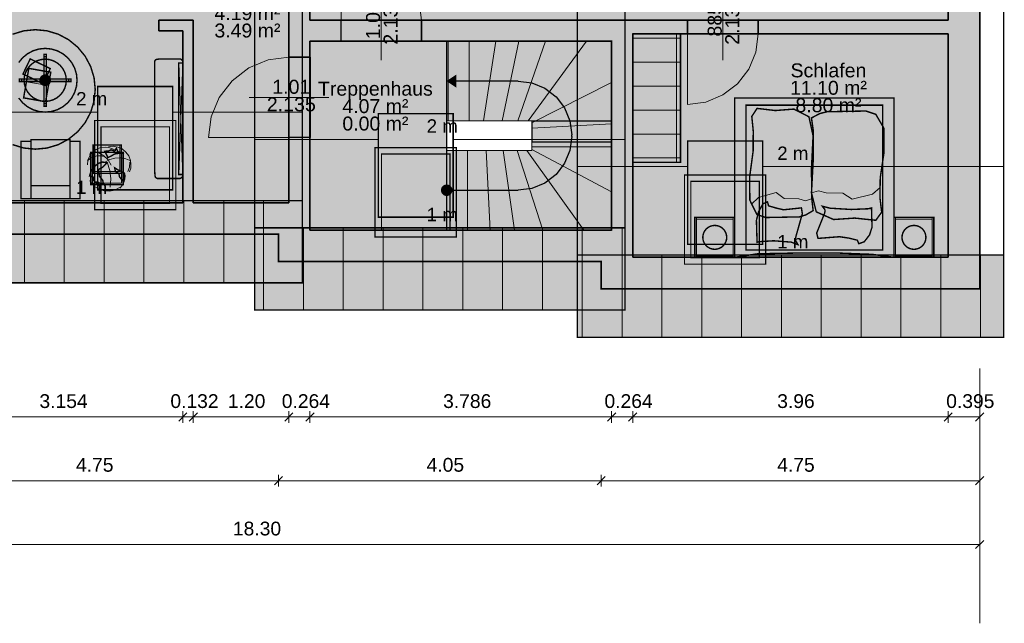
# Model space of a CAD drawing. Header units: millimetres. Extents: x 2988 to 41000, y -28700 to -5172.
# Tile 2 of 10: x 13440 to 25797, y -20212 to -12634. Entities that reach past the tile are written whole.
import ezdxf

# ---------------------------------------------------------------- set-up
doc = ezdxf.new("R2010")
doc.units = ezdxf.units.MM
doc.header["$MEASUREMENT"] = 0

msp = doc.modelspace()

# ---------------------------------------------------------------- hatches: boundary and pattern name
at = {"true_color": 0xeaeaea}
h = msp.add_hatch(color=254, dxfattribs=at)
h.paths.add_polyline_path([(7188, -8572), (25488, -8572), (25488, -16012), (20738, -16012), (20738, -15670), (16688, -15670), (16688, -15328), (11938, -15328), (11938, -14987), (7188, -14987)])
h.paths.add_polyline_path([(18799, -12905), (18799, -15275), (20869, -15275), (20869, -12905)])
at = {"true_color": 0x804000}
for points in [[(25488, -8572), (25488, -16012), (25093, -15617), (25093, -12813), (25093, -12641), (25093, -8967)], [(16819, -14933), (16819, -11441), (16819, -11269), (16819, -8967), (17083, -8967), (17083, -11269), (17083, -11441), (17083, -12641), (17083, -12905), (17083, -14933)], [(15487, -12773), (15187, -12773), (15187, -12641), (15619, -12641)], [(15487, -14933), (15487, -12773), (15619, -12641), (15619, -14933)], [(17083, -12641), (21133, -12641), (20869, -12905), (17083, -12905)], [(20869, -12905), (21133, -12641), (21133, -12813), (21133, -15275), (20869, -15275)], [(21133, -12641), (25093, -12641), (25093, -12813), (21133, -12813)], [(16688, -15328), (11938, -15328), (12333, -14933), (15487, -14933), (15619, -14933), (16819, -14933), (17083, -14933)], [(16688, -15670), (16688, -15328), (17083, -14933), (17083, -15275)], [(20738, -15670), (16688, -15670), (17083, -15275), (20869, -15275), (21133, -15275)], [(20738, -16012), (20738, -15670), (21133, -15275), (21133, -15617)], [(25488, -16012), (20738, -16012), (21133, -15617), (25093, -15617)]]:
    msp.add_hatch(color=36, dxfattribs=at).paths.add_polyline_path(points)
at = {"true_color": 0xffffd2}
for points in [[(15619, -11441), (15619, -12641), (15187, -12641), (15187, -12773), (15487, -12773), (15487, -14933), (12333, -14933), (12333, -14592), (12333, -11860), (10885, -11860), (10885, -8967), (14541, -8967), (14541, -11269), (13891, -11269), (13891, -11441)], [(20011, -12641), (20011, -11441), (20011, -11269), (19361, -11269), (19361, -8967), (25093, -8967), (25093, -12641), (21133, -12641)], [(15619, -11441), (16819, -11441), (16819, -14933), (15619, -14933)], [(20011, -12641), (17083, -12641), (17083, -11441), (20011, -11441)], [(16706, -11896), (16706, -12771), (15831, -12771), (15831, -11896)], [(21133, -12813), (25093, -12813), (25093, -15617), (21133, -15617), (21133, -15275)], [(24050, -12834), (24050, -13709), (23070, -13709), (23070, -12834)]]:
    msp.add_hatch(color=7, dxfattribs=at).paths.add_polyline_path(points)
at = {"true_color": 0xeaeaea}
for points in [[(17473.5, -12640), (18482.5, -12640), (18482.5, -12906), (17473.5, -12906)], [(21823.5, -12640), (22707.5, -12640), (22707.5, -12814), (21823.5, -12814)], [(18799, -14275), (19869, -14275), (19869, -13905), (18799, -13905), (18799, -12905), (20869, -12905), (20869, -15275), (18799, -15275)], [(16818, -14114.5), (16818, -13105.5), (17084, -13105.5), (17084, -14114.5)], [(18909, -13345), (18909, -13465), (18819, -13405)], [(18857.85, -14786.71), (18854.43, -14797.96), (18848.89, -14808.33), (18841.43, -14817.43), (18832.33, -14824.89), (18821.96, -14830.43), (18810.71, -14833.85), (18799, -14835), (18787.29, -14833.85), (18776.04, -14830.43), (18765.67, -14824.89), (18756.57, -14817.43), (18749.11, -14808.33), (18743.57, -14797.96), (18740.15, -14786.71), (18739, -14775), (18740.15, -14763.29), (18743.57, -14752.04), (18749.11, -14741.67), (18756.57, -14732.57), (18765.67, -14725.11), (18776.04, -14719.57), (18787.29, -14716.15), (18799, -14715), (18810.71, -14716.15), (18821.96, -14719.57), (18832.33, -14725.11), (18841.43, -14732.57), (18848.89, -14741.67), (18854.43, -14752.04), (18857.85, -14763.29), (18859, -14775)], [(16988, -15938.02), (11638, -15938.02), (11638, -14905.7), (16988, -14905.7)], [(21038, -16280.02), (16388, -16280.02), (16388, -15247.7), (21038, -15247.7)], [(25788, -16622.02), (20438, -16622.02), (20438, -15589.7), (25788, -15589.7)]]:
    msp.add_hatch(color=254, dxfattribs=at).paths.add_polyline_path(points)
at = {"true_color": 0xdccdb9}
for points in [[(14373.59, -13656.32), (14330.91, -13797.01), (14261.6, -13926.68), (14168.33, -14040.33), (14054.68, -14133.6), (13925.01, -14202.91), (13784.32, -14245.59), (13638, -14260), (13491.68, -14245.59), (13350.99, -14202.91), (13221.32, -14133.6), (13107.67, -14040.33), (13014.4, -13926.68), (12945.09, -13797.01), (12902.41, -13656.32), (12888, -13510), (12902.41, -13363.68), (12945.09, -13222.99), (13014.4, -13093.32), (13107.67, -12979.67), (13221.32, -12886.4), (13350.99, -12817.09), (13491.68, -12774.41), (13638, -12760), (13784.32, -12774.41), (13925.01, -12817.09), (14054.68, -12886.4), (14168.33, -12979.67), (14261.6, -13093.32), (14330.91, -13222.99), (14373.59, -13363.68), (14388, -13510)], [(21133, -12813), (21733, -12813), (21733, -14424), (21133, -14424)], [(14152.31, -13473.04), (14129.55, -13548.07), (14092.59, -13617.23), (14042.84, -13677.84), (13982.23, -13727.59), (13913.07, -13764.55), (13838.04, -13787.31), (13760, -13795), (13681.96, -13787.31), (13606.93, -13764.55), (13537.77, -13727.59), (13477.16, -13677.84), (13427.41, -13617.23), (13390.45, -13548.07), (13367.69, -13473.04), (13360, -13395), (13367.69, -13316.96), (13390.45, -13241.93), (13427.41, -13172.77), (13477.16, -13112.16), (13537.77, -13062.41), (13606.93, -13025.45), (13681.96, -13002.69), (13760, -12995), (13838.04, -13002.69), (13913.07, -13025.45), (13982.23, -13062.41), (14042.84, -13112.16), (14092.59, -13172.77), (14129.55, -13241.93), (14152.31, -13316.96), (14160, -13395)], [(13823.75, -13407.68), (13820.05, -13419.87), (13814.05, -13431.11), (13805.96, -13440.96), (13796.11, -13449.05), (13784.87, -13455.05), (13772.68, -13458.75), (13760, -13460), (13747.32, -13458.75), (13735.13, -13455.05), (13723.89, -13449.05), (13714.04, -13440.96), (13705.95, -13431.11), (13699.95, -13419.87), (13696.25, -13407.68), (13695, -13395), (13696.25, -13382.32), (13699.95, -13370.13), (13705.95, -13358.89), (13714.04, -13349.04), (13723.89, -13340.95), (13735.13, -13334.95), (13747.32, -13331.25), (13760, -13330), (13772.68, -13331.25), (13784.87, -13334.95), (13796.11, -13340.95), (13805.96, -13349.04), (13814.05, -13358.89), (13820.05, -13370.13), (13823.75, -13382.32), (13825, -13395)], [(22413, -15617), (22413, -13617), (24413, -13617), (24413, -15617)], [(22692, -15080), (22603, -14900), (22602, -14603), (22645, -14282), (22646, -14032), (22628, -13849), (22694, -13748), (22923, -13775), (23155, -13757), (23345, -13853), (23397, -14091), (23377, -14502), (23380, -14876), (23398, -15031), (23306, -15085), (23226, -15110), (22803, -15118)], [(24184, -13822), (24288, -14001), (24288, -14296), (24240, -14618), (24236, -14867), (24258, -15051), (24184, -15153), (23920, -15125), (23655, -15143), (23437, -15047), (23377, -14808), (23399, -14397), (23399, -14024), (23377, -13868), (23481, -13813), (23572, -13790), (24059, -13781)], [(13582, -14162), (13582, -14882), (13457, -14882), (13457, -14162)], [(14197, -14882), (14072, -14882), (14072, -14162), (14197, -14162)], [(14362, -14562), (14362, -14207), (14717, -14207), (14717, -14562)], [(14333, -14705), (14333, -14300), (14738, -14300), (14738, -14705)], [(13582, -14882), (13582, -14717), (14072, -14717), (14072, -14882)], [(22686, -15155), (22713, -15045), (22768, -14946), (22825, -14921), (22838, -14971), (22930, -14998), (23026, -15021), (23251, -14997), (23262, -15071), (23182, -15354), (23175, -15391), (23181, -15412), (23207, -15458), (23123, -15427), (22903, -15410), (22723, -15421), (22694, -15429)], [(24137, -15240), (24105, -15337), (24039, -15423), (23971, -15446), (23953, -15403), (23845, -15376), (23728, -15359), (23459, -15380), (23442, -15313), (23541, -15066), (23548, -15032), (23543, -15016), (23513, -14976), (23612, -15001), (23875, -15017), (24091, -15008), (24130, -14998)], [(21913, -15617), (21913, -15117), (22413, -15117), (22413, -15617)], [(24413, -15617), (24413, -15117), (24913, -15117), (24913, -15617)], [(22310.12, -15396.26), (22301.58, -15424.4), (22287.72, -15450.34), (22269.07, -15473.07), (22246.34, -15491.72), (22220.4, -15505.58), (22192.26, -15514.12), (22163, -15517), (22133.74, -15514.12), (22105.6, -15505.58), (22079.66, -15491.72), (22056.93, -15473.07), (22038.28, -15450.34), (22024.42, -15424.4), (22015.88, -15396.26), (22013, -15367), (22015.88, -15337.74), (22024.42, -15309.6), (22038.28, -15283.66), (22056.93, -15260.93), (22079.66, -15242.28), (22105.6, -15228.42), (22133.74, -15219.88), (22163, -15217), (22192.26, -15219.88), (22220.4, -15228.42), (22246.34, -15242.28), (22269.07, -15260.93), (22287.72, -15283.67), (22301.58, -15309.6), (22310.12, -15337.74), (22313, -15367)], [(24810.12, -15396.26), (24801.58, -15424.4), (24787.72, -15450.34), (24769.07, -15473.07), (24746.34, -15491.72), (24720.4, -15505.58), (24692.26, -15514.12), (24663, -15517), (24633.74, -15514.12), (24605.6, -15505.58), (24579.66, -15491.72), (24556.93, -15473.07), (24538.28, -15450.34), (24524.42, -15424.4), (24515.88, -15396.26), (24513, -15367), (24515.88, -15337.74), (24524.42, -15309.6), (24538.28, -15283.66), (24556.93, -15260.93), (24579.66, -15242.28), (24605.6, -15228.42), (24633.74, -15219.88), (24663, -15217), (24692.26, -15219.88), (24720.4, -15228.42), (24746.34, -15242.28), (24769.07, -15260.93), (24787.72, -15283.67), (24801.58, -15309.6), (24810.12, -15337.74), (24813, -15367)], [(22413, -15617), (22702, -15573), (23294, -15562), (23660, -15562), (24134, -15580), (24413, -15617)]]:
    msp.add_hatch(color=254, dxfattribs=at).paths.add_polyline_path(points)
at = {"true_color": 0xdbdbdb}
for points in [[(18799, -12905), (18799, -15275), (17083, -15275), (17083, -14933), (17083, -12905)], [(18609, -13064), (18609, -13939), (17139, -13939), (17139, -13064)]]:
    msp.add_hatch(color=254, dxfattribs=at).paths.add_polyline_path(points)
at = {"true_color": 0xf0ebe6}
for points in [[(13824.02, -13248.41), (13732.8, -13437.45), (13481.09, -13315.89), (13572.3, -13126.86)], [(15458, -13127), (15474, -13137), (15487, -13156), (15487, -13374), (15486, -14601), (15473, -14618), (15452, -14628), (15373, -14628), (15165, -14628), (15143, -14613), (15138, -14592), (15133, -14514), (15133, -13158), (15143, -13141), (15160, -13132), (15208, -13127), (15310, -13128)], [(15486, -14578), (15436, -14578), (15436, -13178), (15486, -13178)], [(13764.87, -13664.46), (13489.12, -13615.84), (13554.42, -13245.56), (13830.16, -13294.18)], [(22556, -15526), (22556, -13708), (24270, -13708), (24270, -15526)], [(13582, -14717), (13582, -14142), (14072, -14142), (14072, -14717)]]:
    msp.add_hatch(color=7, dxfattribs=at).paths.add_polyline_path(points)
at = {"true_color": 0xd0e3be}
msp.add_hatch(color=254, dxfattribs=at).paths.add_polyline_path([(14796.95, -14555.31), (14781.98, -14604.65), (14757.68, -14650.12), (14724.97, -14689.97), (14685.12, -14722.68), (14639.65, -14746.98), (14590.31, -14761.95), (14539, -14767), (14487.69, -14761.95), (14438.35, -14746.98), (14392.88, -14722.68), (14353.03, -14689.97), (14320.32, -14650.12), (14296.02, -14604.65), (14281.05, -14555.31), (14276, -14504), (14281.05, -14452.69), (14296.02, -14403.35), (14320.32, -14357.88), (14353.03, -14318.03), (14392.88, -14285.32), (14438.35, -14261.02), (14487.69, -14246.05), (14539, -14241), (14590.31, -14246.05), (14639.65, -14261.02), (14685.12, -14285.32), (14724.97, -14318.03), (14757.68, -14357.89), (14781.98, -14403.35), (14796.95, -14452.69), (14802, -14504)])
at = {"true_color": 0xb1d092}
for points in [[(14508.34, -14286.39), (14555.21, -14282.33), (14586.45, -14267.7), (14630.02, -14284.76), (14653.04, -14249.01), (14670.31, -14288.83), (14676.88, -14293.7), (14717.99, -14301.02), (14733.61, -14313.21), (14714.7, -14313.21), (14677.71, -14313.21), (14632.49, -14319.71), (14583.98, -14348.15), (14547.81, -14365.22)], [(14537.12, -14431.05), (14476.28, -14489.56), (14428.59, -14515.56), (14441.75, -14602.52), (14482.03, -14649.66), (14489.43, -14690.29), (14464.77, -14700.04), (14440.92, -14685.42), (14428.59, -14675.66), (14399.82, -14674.04), (14404.75, -14689.48), (14362.82, -14647.22), (14366.93, -14621.21), (14357.06, -14604.96), (14316.78, -14596.02), (14331.58, -14546.45), (14359.53, -14500.94), (14397.35, -14461.93), (14433.53, -14435.92), (14477.1, -14421.29)], [(14667.84, -14517.19), (14705.66, -14535.07), (14743.48, -14565.14), (14753.34, -14598.46), (14739.37, -14650.47), (14739.37, -14668.35), (14693.33, -14607.4), (14684.28, -14564.33), (14640.71, -14539.13), (14631.67, -14493.62)]]:
    msp.add_hatch(color=63, dxfattribs=at).paths.add_polyline_path(points)

# ---------------------------------------------------------------- linework, layer by layer
at = {"color": 18, "lineweight": 20, "true_color": 0x070707, "const_width": 20}
for points in [[(7188, -8572), (25488, -8572), (25488, -16012), (20738, -16012), (20738, -15670), (16688, -15670), (16688, -15328), (11938, -15328), (11938, -14987), (7188, -14987), (7188, -8572)], [(18799, -12905), (18799, -15275), (20869, -15275), (20869, -12905), (18799, -12905)]]:
    msp.add_lwpolyline(points, dxfattribs=at)
at = {"color": 18, "lineweight": 35, "true_color": 0x070707}
for points in [[(25488, -8572), (25488, -16012)], [(25093, -12641), (25093, -8967)], [(16819, -14933), (16819, -11441)], [(17083, -11441), (17083, -12641)], [(15187, -12773), (15187, -12641)], [(15187, -12641), (15619, -12641)], [(15619, -12641), (15619, -14933)], [(17083, -12641), (21133, -12641)], [(21133, -12641), (25093, -12641)], [(15487, -12773), (15187, -12773)], [(15487, -14933), (15487, -12773)], [(21133, -12813), (21133, -15275)], [(25093, -12813), (21133, -12813)], [(25093, -15617), (25093, -12813)], [(17083, -12905), (17083, -14933)], [(20869, -12905), (17083, -12905)], [(20869, -15275), (20869, -12905)], [(12333, -14933), (15487, -14933)], [(15619, -14933), (16819, -14933)], [(17083, -14933), (17083, -15275)], [(17083, -15275), (20869, -15275)], [(21133, -15275), (21133, -15617)], [(16688, -15328), (11938, -15328)], [(16688, -15670), (16688, -15328)], [(20738, -15670), (16688, -15670)], [(20738, -16012), (20738, -15670)], [(21133, -15617), (25093, -15617)], [(25488, -16012), (20738, -16012)]]:
    msp.add_lwpolyline(points, dxfattribs=at)
at = {"color": 18, "lineweight": 0, "true_color": 0x070707, "const_width": 1}
for points in [[(15619, -11441), (15619, -12641), (15187, -12641), (15187, -12773), (15487, -12773), (15487, -14933), (12333, -14933), (12333, -14592), (12333, -11860), (10885, -11860), (10885, -8967), (14541, -8967), (14541, -11269), (13891, -11269), (13891, -11441), (15619, -11441)], [(20011, -12641), (20011, -11441), (20011, -11269), (19361, -11269), (19361, -8967), (25093, -8967), (25093, -12641), (21133, -12641), (20011, -12641)], [(15619, -11441), (16819, -11441), (16819, -14933), (15619, -14933), (15619, -11441)], [(20011, -12641), (17083, -12641), (17083, -11441), (20011, -11441), (20011, -12641)], [(21133, -12813), (25093, -12813), (25093, -15617), (21133, -15617), (21133, -15275), (21133, -12813)], [(18799, -12905), (18799, -15275), (17083, -15275), (17083, -14933), (17083, -12905), (18799, -12905)], [(18799, -14275), (19869, -14275), (19869, -13905), (18799, -13905), (18799, -12905), (20869, -12905), (20869, -15275), (18799, -15275), (18799, -14275)]]:
    msp.add_lwpolyline(points, dxfattribs=at)
at = {"color": 18, "lineweight": 15, "true_color": 0x070707}
for points in [[(17473, -12641), (17473, -11631)], [(17473, -11631), (17734, -11665), (17978, -11766), (18187, -11927), (18348, -12136), (18449, -12380), (18483, -12641)], [(21823, -12813), (21823, -13698)], [(22708, -12813), (22678, -13042), (22589, -13255), (22449, -13439), (22265, -13579), (22052, -13668), (21823, -13698)], [(15809, -14115), (15843, -13854), (15944, -13610), (16105, -13401), (16314, -13240), (16558, -13139), (16819, -13105)], [(16819, -14115), (15809, -14115)]]:
    msp.add_lwpolyline(points, dxfattribs=at)
at = {"color": 18, "lineweight": 18, "true_color": 0x070707, "const_width": 18}
for points in [[(16988, -15938.02), (11638, -15938.02), (11638, -11950), (16988, -11950), (16988, -15938.02)], [(21038, -16280.02), (16388, -16280.02), (16388, -12121), (21038, -12121), (21038, -16280.02)], [(25788, -16622.02), (20438, -16622.02), (20438, -12292), (25788, -12292), (25788, -16622.02)], [(14420, -13473.01), (14420, -14770.92), (15360, -14770.92), (15360, -13473.01), (14420, -13473.01)], [(17940, -13815.01), (17940, -15112.92), (18880, -15112.92), (18880, -13815.01), (17940, -13815.01)], [(20869, -13905), (20869, -14169), (19869, -14169), (19869, -13905), (20869, -13905)], [(21823, -14157.01), (21823, -15454.92), (22763, -15454.92), (22763, -14157.01), (21823, -14157.01)], [(16988, -15938.02), (11638, -15938.02), (11638, -14905.7), (16988, -14905.7), (16988, -15938.02)], [(21038, -16280.02), (16388, -16280.02), (16388, -15247.7), (21038, -15247.7), (21038, -16280.02)], [(25788, -16622.02), (20438, -16622.02), (20438, -15589.7), (25788, -15589.7), (25788, -16622.02)]]:
    msp.add_lwpolyline(points, dxfattribs=at)
at = {"color": 18, "lineweight": 0, "true_color": 0x070707}
for points in [[(17978, -12141), (17978, -13141)], [(22265, -12141), (22265, -13141)], [(18819, -13905), (18799, -13905), (18799, -12905), (18819, -12905), (18819, -13905)], [(20869, -15275), (18799, -15275), (18799, -12905), (20869, -12905), (20869, -15275)], [(19079, -13905), (18819, -13905), (18819, -12905), (19079, -12905), (19079, -13905)], [(19261, -13905), (19079, -13905), (19079, -12905), (19417, -12905), (19261, -13905)], [(19494, -13905), (19261, -13905), (19417, -12905), (19705, -12905), (19494, -13905)], [(19691, -13905), (19494, -13905), (19705, -12905), (20039, -12905), (19691, -13905)], [(19823, -13905), (19691, -13905), (20039, -12905), (20554, -12905), (19823, -13905)], [(19869, -13930), (19869, -13905), (19823, -13905), (20554, -12905), (20869, -12905), (20869, -13423), (19869, -13930)], [(19869, -13998), (19869, -13930), (20869, -13423), (20869, -13943), (19869, -13998)], [(17319, -13610), (16319, -13610)], [(19869, -14230), (19869, -13998), (20869, -13943), (20869, -14230), (19869, -14230)], [(18799, -14275), (19059, -14275), (19059, -15275), (18799, -15275), (18799, -14275)], [(19059, -14275), (19293, -14275), (19345, -15275), (19059, -15275), (19059, -14275)], [(19293, -14275), (19507, -14275), (19651, -15275), (19345, -15275), (19293, -14275)], [(19507, -14275), (19683, -14275), (20004, -15275), (19651, -15275), (19507, -14275)], [(19683, -14275), (19806, -14275), (20518, -15275), (20004, -15275), (19683, -14275)], [(19806, -14275), (19869, -14275), (19869, -14262), (20869, -14797), (20869, -15275), (20518, -15275), (19806, -14275)], [(19869, -14262), (19869, -14230), (20869, -14230), (20869, -14797), (19869, -14262)], [(12333, -14933), (15487, -14933)], [(15487, -14933), (15487, -14906)], [(15619, -14906), (15619, -14933)], [(15619, -14933), (16819, -14933)], [(16819, -14933), (16819, -14906)], [(17083, -15248), (17083, -15275)], [(17083, -15275), (20869, -15275)], [(20869, -15275), (20869, -15248)], [(16688, -15328), (11938, -15328)], [(16688, -15328), (16388, -15328)], [(16688, -15670), (16688, -15328)], [(16688, -15670), (16688, -15328)], [(20738, -15670), (16688, -15670)], [(16988, -15670), (16688, -15670)], [(20738, -15670), (20438, -15670)], [(20738, -16012), (20738, -15670)], [(20738, -16012), (20738, -15670)], [(21133, -15590), (21133, -15617)], [(21133, -15617), (25093, -15617)], [(25093, -15617), (25093, -15590)], [(25488, -15590), (25488, -16012)], [(25488, -16012), (20738, -16012)], [(21038, -16012), (20738, -16012)]]:
    msp.add_lwpolyline(points, dxfattribs=at)
at = {"color": 18, "lineweight": 30, "true_color": 0x070707}
for points in [[(17473, -12905), (17473, -12641)], [(18483, -12905), (18483, -12641)], [(21823, -12813), (21823, -12641)], [(22708, -12813), (22708, -12641)], [(17083, -13105), (16819, -13105)], [(17083, -14115), (16819, -14115)]]:
    msp.add_lwpolyline(points, dxfattribs=at)
at = {"color": 254, "lineweight": 30, "true_color": 0xeaeaea}
for points in [[(17473.5, -12640), (18482.5, -12640)], [(17473.5, -12906), (17473.5, -12640)], [(18482.5, -12640), (18482.5, -12906)], [(21823.5, -12640), (22707.5, -12640)], [(21823.5, -12814), (21823.5, -12640)], [(22707.5, -12640), (22707.5, -12814)], [(22707.5, -12814), (21823.5, -12814)], [(18482.5, -12906), (17473.5, -12906)], [(16818, -14114.5), (16818, -13105.5)], [(16818, -13105.5), (17084, -13105.5)], [(17084, -13105.5), (17084, -14114.5)], [(17084, -14114.5), (16818, -14114.5)]]:
    msp.add_lwpolyline(points, dxfattribs=at)
at = {"color": 254, "lineweight": 20, "true_color": 0xeaeaea}
for points in [[(17473.5, -12640), (18482.5, -12640)], [(21823.5, -12640), (22707.5, -12640)], [(22707.5, -12814), (21823.5, -12814)], [(18482.5, -12906), (17473.5, -12906)], [(16818, -14114.5), (16818, -13105.5)], [(17084, -13105.5), (17084, -14114.5)]]:
    msp.add_lwpolyline(points, dxfattribs=at)
at = {"color": 251, "lineweight": 18, "true_color": 0x595959, "const_width": 18}
for points in [[(13350.99, -12817.09), (13491.68, -12774.41), (13638, -12760), (13784.32, -12774.41), (13925.01, -12817.09), (14054.68, -12886.4), (14168.33, -12979.67), (14261.6, -13093.32), (14330.91, -13222.99), (14373.59, -13363.68), (14388, -13510), (14373.59, -13656.32)], [(21133, -12813), (21733, -12813), (21733, -14424), (21133, -14424), (21133, -12813)], [(13427.41, -13172.77), (13477.16, -13112.16), (13537.77, -13062.41), (13606.93, -13025.45), (13681.96, -13002.69), (13760, -12995), (13838.04, -13002.69), (13913.07, -13025.45), (13982.23, -13062.41), (14042.84, -13112.16), (14092.59, -13172.77), (14129.55, -13241.93), (14152.31, -13316.96), (14160, -13395), (14152.31, -13473.04)], [(13824.02, -13248.41), (13732.8, -13437.45), (13481.09, -13315.89), (13572.3, -13126.86), (13824.02, -13248.41)], [(15458, -13127), (15474, -13137), (15487, -13156), (15487, -13374), (15486, -14601), (15473, -14618), (15452, -14628), (15373, -14628), (15165, -14628), (15143, -14613), (15138, -14592), (15133, -14514), (15133, -13158), (15143, -13141), (15160, -13132), (15208, -13127), (15310, -13128), (15458, -13127)], [(15486, -14578), (15436, -14578), (15436, -13178), (15486, -13178), (15486, -14578)], [(13764.87, -13664.46), (13489.12, -13615.84), (13554.42, -13245.56), (13830.16, -13294.18), (13764.87, -13664.46)], [(14152.31, -13473.04), (14129.55, -13548.07), (14092.59, -13617.23), (14042.84, -13677.84), (13982.23, -13727.59), (13913.07, -13764.55), (13838.04, -13787.31), (13760, -13795), (13681.96, -13787.31), (13606.93, -13764.55), (13537.77, -13727.59), (13477.16, -13677.84), (13427.41, -13617.23)], [(14373.59, -13656.32), (14330.91, -13797.01), (14261.6, -13926.68), (14168.33, -14040.33), (14054.68, -14133.6), (13925.01, -14202.91), (13784.32, -14245.59), (13638, -14260), (13491.68, -14245.59), (13350.99, -14202.91)], [(22413, -15617), (22413, -13617), (24413, -13617), (24413, -15617), (22413, -15617)], [(22556, -15526), (22556, -13708), (24270, -13708), (24270, -15526), (22556, -15526)], [(22692, -15080), (22603, -14900), (22602, -14603), (22645, -14282), (22646, -14032), (22628, -13849), (22694, -13748), (22923, -13775), (23155, -13757), (23345, -13853), (23397, -14091), (23377, -14502), (23380, -14876), (23398, -15031), (23306, -15085), (23226, -15110), (22803, -15118), (22692, -15080)], [(24184, -13822), (24288, -14001), (24288, -14296), (24240, -14618), (24236, -14867), (24258, -15051), (24184, -15153), (23920, -15125), (23655, -15143), (23437, -15047), (23377, -14808), (23399, -14397), (23399, -14024), (23377, -13868), (23481, -13813), (23572, -13790), (24059, -13781), (24184, -13822)], [(13582, -14162), (13582, -14882), (13457, -14882), (13457, -14162), (13582, -14162)], [(13582, -14717), (13582, -14142), (14072, -14142), (14072, -14717), (13582, -14717)], [(14197, -14882), (14072, -14882), (14072, -14162), (14197, -14162), (14197, -14882)], [(14362, -14562), (14362, -14207), (14717, -14207), (14717, -14562), (14362, -14562)], [(14333, -14705), (14333, -14300), (14738, -14300), (14738, -14705), (14333, -14705)], [(13582, -14882), (13582, -14717), (14072, -14717), (14072, -14882), (13582, -14882)], [(22686, -15155), (22713, -15045), (22768, -14946), (22825, -14921), (22838, -14971), (22930, -14998), (23026, -15021), (23251, -14997), (23262, -15071), (23182, -15354), (23175, -15391), (23181, -15412), (23207, -15458), (23123, -15427), (22903, -15410), (22723, -15421), (22694, -15429), (22686, -15155)], [(24137, -15240), (24105, -15337), (24039, -15423), (23971, -15446), (23953, -15403), (23845, -15376), (23728, -15359), (23459, -15380), (23442, -15313), (23541, -15066), (23548, -15032), (23543, -15016), (23513, -14976), (23612, -15001), (23875, -15017), (24091, -15008), (24130, -14998), (24137, -15240)], [(21913, -15617), (21913, -15117), (22413, -15117), (22413, -15617), (21913, -15617)], [(24413, -15617), (24413, -15117), (24913, -15117), (24913, -15617), (24413, -15617)], [(22310.12, -15396.26), (22301.58, -15424.4), (22287.72, -15450.34), (22269.07, -15473.07), (22246.34, -15491.72), (22220.4, -15505.58), (22192.26, -15514.12), (22163, -15517), (22133.74, -15514.12), (22105.6, -15505.58), (22079.66, -15491.72), (22056.93, -15473.07), (22038.28, -15450.34), (22024.42, -15424.4), (22015.88, -15396.26), (22013, -15367), (22015.88, -15337.74), (22024.42, -15309.6), (22038.28, -15283.66), (22056.93, -15260.93), (22079.66, -15242.28), (22105.6, -15228.42), (22133.74, -15219.88), (22163, -15217), (22192.26, -15219.88), (22220.4, -15228.42), (22246.34, -15242.28), (22269.07, -15260.93), (22287.72, -15283.67), (22301.58, -15309.6), (22310.12, -15337.74), (22313, -15367), (22310.12, -15396.26)], [(24810.12, -15396.26), (24801.58, -15424.4), (24787.72, -15450.34), (24769.07, -15473.07), (24746.34, -15491.72), (24720.4, -15505.58), (24692.26, -15514.12), (24663, -15517), (24633.74, -15514.12), (24605.6, -15505.58), (24579.66, -15491.72), (24556.93, -15473.07), (24538.28, -15450.34), (24524.42, -15424.4), (24515.88, -15396.26), (24513, -15367), (24515.88, -15337.74), (24524.42, -15309.6), (24538.28, -15283.66), (24556.93, -15260.93), (24579.66, -15242.28), (24605.6, -15228.42), (24633.74, -15219.88), (24663, -15217), (24692.26, -15219.88), (24720.4, -15228.42), (24746.34, -15242.28), (24769.07, -15260.93), (24787.72, -15283.67), (24801.58, -15309.6), (24810.12, -15337.74), (24813, -15367), (24810.12, -15396.26)], [(22413, -15617), (22702, -15573), (23294, -15562), (23660, -15562), (24134, -15580), (24413, -15617), (22413, -15617)]]:
    msp.add_lwpolyline(points, dxfattribs=at)
at = {"color": 251, "lineweight": 18, "true_color": 0x595959}
for points in [[(21683, -14424), (21683, -12813)], [(21133, -12866.7), (21733, -12866.7)], [(15436, -13178), (15486, -14601)], [(15436, -14578), (15486, -13178)], [(21733, -13167.42), (21683, -13167.42)], [(13800.47, -13462.58), (13524.72, -13413.96)], [(21733, -13468.14), (21683, -13468.14)], [(21733, -13768.86), (21683, -13768.86)], [(21733, -14069.58), (21683, -14069.58)], [(14289, -14456), (14297, -14398), (14319, -14344), (14355, -14298), (14401, -14263), (14455, -14241), (14513, -14233), (14560, -14239), (14605, -14254), (14646, -14278)], [(14313, -14322), (14353, -14304), (14396, -14293)], [(14364, -14285), (14364, -14285), (14364, -14285), (14435, -14305), (14498, -14343), (14550, -14395), (14586, -14459)], [(14553, -14229), (14613, -14223), (14672, -14233), (14727, -14257), (14774, -14296), (14809, -14345), (14830, -14401), (14836, -14449), (14833, -14497), (14819, -14543)], [(14290, -14407), (14324, -14377), (14365, -14356), (14409, -14344), (14454, -14344), (14499, -14354), (14539, -14374)], [(14510, -14423), (14510, -14423), (14510, -14423), (14570, -14390), (14636, -14371), (14704, -14368), (14772, -14380), (14834, -14408)], [(14537, -14425), (14537, -14425), (14537, -14425), (14573, -14526), (14585, -14631), (14574, -14737)], [(14824, -14425), (14824, -14425), (14824, -14425), (14817, -14484), (14797, -14540)], [(21733, -14370.3), (21133, -14370.3)], [(14755, -14551), (14763, -14594), (14760, -14638), (14747, -14680), (14726, -14718), (14696, -14750)], [(14691, -14742), (14691, -14742), (14691, -14742), (14632, -14773), (14567, -14787), (14500, -14784), (14437, -14763), (14380, -14727), (14336, -14678), (14327, -14665), (14320, -14652)], [(22626, -14949), (22711, -14867), (22933, -14804), (23035, -14878), (23217, -14883), (23304, -14908), (23379, -14882)], [(24239, -14743), (24143, -14825), (23888, -14887), (23772, -14813), (23563, -14807), (23465, -14783), (23377, -14808)], [(21933, -15617), (21933, -15117)], [(22393, -15137), (21933, -15137)], [(22393, -15617), (22393, -15117)], [(24433, -15617), (24433, -15117)], [(24893, -15137), (24433, -15137)], [(24893, -15617), (24893, -15117)], [(22393, -15597), (21933, -15597)], [(24893, -15597), (24433, -15597)]]:
    msp.add_lwpolyline(points, dxfattribs=at)
at = {"color": 8, "lineweight": 18, "true_color": 0x7b7b7b, "const_width": 18}
for points in [[(13775, -13070), (13775, -13100), (13745, -13100), (13745, -13070), (13775, -13070)], [(13745, -13100), (13775, -13100), (13775, -13690), (13745, -13690), (13745, -13100)], [(14019.91, -13446.7), (14004.83, -13496.41), (13980.34, -13542.23), (13947.38, -13582.38), (13907.23, -13615.34), (13861.41, -13639.83), (13811.7, -13654.91), (13760, -13660), (13708.3, -13654.91), (13658.59, -13639.83), (13612.77, -13615.34), (13572.62, -13582.38), (13539.66, -13542.23), (13515.17, -13496.41), (13500.09, -13446.7), (13495, -13395), (13500.09, -13343.3), (13515.17, -13293.59), (13539.66, -13247.77), (13572.62, -13207.62), (13612.77, -13174.66), (13658.59, -13150.17), (13708.3, -13135.09), (13760, -13130), (13811.7, -13135.09), (13861.41, -13150.17), (13907.23, -13174.66), (13947.38, -13207.62), (13980.34, -13247.77), (14004.83, -13293.59), (14019.91, -13343.3), (14025, -13395), (14019.91, -13446.7)], [(13823.75, -13407.68), (13820.05, -13419.87), (13814.05, -13431.11), (13805.96, -13440.96), (13796.11, -13449.05), (13784.87, -13455.05), (13772.68, -13458.75), (13760, -13460), (13747.32, -13458.75), (13735.13, -13455.05), (13723.89, -13449.05), (13714.04, -13440.96), (13705.95, -13431.11), (13699.95, -13419.87), (13696.25, -13407.68), (13695, -13395), (13696.25, -13382.32), (13699.95, -13370.13), (13705.95, -13358.89), (13714.04, -13349.04), (13723.89, -13340.95), (13735.13, -13334.95), (13747.32, -13331.25), (13760, -13330), (13772.68, -13331.25), (13784.87, -13334.95), (13796.11, -13340.95), (13805.96, -13349.04), (13814.05, -13358.89), (13820.05, -13370.13), (13823.75, -13382.32), (13825, -13395), (13823.75, -13407.68)], [(13465, -13380), (13465, -13410), (13435, -13410), (13435, -13380), (13465, -13380)], [(13465, -13380), (14055, -13380), (14055, -13410), (13465, -13410), (13465, -13380)], [(14085, -13380), (14085, -13410), (14055, -13410), (14055, -13380), (14085, -13380)], [(13775, -13690), (13775, -13720), (13745, -13720), (13745, -13690), (13775, -13690)]]:
    msp.add_lwpolyline(points, dxfattribs=at)
at = {"color": 8, "lineweight": 18, "true_color": 0x7b7b7b}
for points in [[(21133, -13167.42), (21683, -13167.42)], [(21683, -13468.14), (21133, -13468.14)], [(21133, -13768.86), (21683, -13768.86)], [(21683, -14069.58), (21133, -14069.58)], [(14697, -14207), (14697, -14542), (14382, -14542), (14382, -14207)], [(14718, -14300), (14718, -14685), (14353, -14685), (14353, -14300)]]:
    msp.add_lwpolyline(points, dxfattribs=at)
at = {"color": 18, "lineweight": 25, "true_color": 0x070707, "const_width": 25}
for points in [[(18909, -13345), (18909, -13465), (18819, -13405), (18909, -13345)], [(18857.85, -14786.71), (18854.43, -14797.96), (18848.89, -14808.33), (18841.43, -14817.43), (18832.33, -14824.89), (18821.96, -14830.43), (18810.71, -14833.85), (18799, -14835), (18787.29, -14833.85), (18776.04, -14830.43), (18765.67, -14824.89), (18756.57, -14817.43), (18749.11, -14808.33), (18743.57, -14797.96), (18740.15, -14786.71), (18739, -14775), (18740.15, -14763.29), (18743.57, -14752.04), (18749.11, -14741.67), (18756.57, -14732.57), (18765.67, -14725.11), (18776.04, -14719.57), (18787.29, -14716.15), (18799, -14715), (18810.71, -14716.15), (18821.96, -14719.57), (18832.33, -14725.11), (18841.43, -14732.57), (18848.89, -14741.67), (18854.43, -14752.04), (18857.85, -14763.29), (18859, -14775), (18857.85, -14786.71)]]:
    msp.add_lwpolyline(points, dxfattribs=at)
at = {"color": 18, "lineweight": 25, "true_color": 0x070707}
for points in [[(19694, -13405), (18819, -13405)], [(19694, -13405), (19869, -13428), (20031, -13495), (20171, -13603), (20279, -13742), (20346, -13905), (20369, -14080)], [(20369, -14100), (20369, -14080)], [(20369, -14100), (20346, -14275), (20279, -14437), (20171, -14577), (20031, -14685), (19869, -14752), (19694, -14775)], [(18799, -14775), (19694, -14775)]]:
    msp.add_lwpolyline(points, dxfattribs=at)
at = {"color": 1, "lineweight": 15, "true_color": 0xff0000}
for points in [[(14420, -13795), (11638, -13795)], [(16988, -13795), (15360, -13795)], [(17940, -14137), (16388, -14137)], [(21038, -14137), (18880, -14137)], [(21823, -14479), (20438, -14479)], [(25788, -14479), (22763, -14479)], [(16988, -14906), (11638, -14906)], [(21038, -15248), (16388, -15248)], [(25788, -15590), (20438, -15590)]]:
    msp.add_lwpolyline(points, dxfattribs=at)
at = {"color": 18, "lineweight": 15, "true_color": 0x070707, "const_width": 15}
for points in [[(15400, -15019.69), (14380, -15019.69), (14380, -13899.29), (15400, -13899.29), (15400, -15019.69)], [(15320, -14939.69), (14460, -14939.69), (14460, -13979.29), (15320, -13979.29), (15320, -14939.69)], [(18920, -15361.69), (17900, -15361.69), (17900, -14241.29), (18920, -14241.29), (18920, -15361.69)], [(18840, -15281.69), (17980, -15281.69), (17980, -14321.29), (18840, -14321.29), (18840, -15281.69)], [(22803, -15703.69), (21783, -15703.69), (21783, -14583.29), (22803, -14583.29), (22803, -15703.69)], [(22723, -15623.69), (21863, -15623.69), (21863, -14663.29), (22723, -14663.29), (22723, -15623.69)]]:
    msp.add_lwpolyline(points, dxfattribs=at)
at = {"color": 254, "lineweight": 18, "true_color": 0xd0e3be, "const_width": 18}
for points in [[(14508.34, -14286.39), (14555.21, -14282.33), (14586.45, -14267.7), (14630.02, -14284.76), (14653.04, -14249.01), (14670.31, -14288.83), (14676.88, -14293.7), (14717.99, -14301.02), (14733.61, -14313.21), (14714.7, -14313.21), (14677.71, -14313.21), (14632.49, -14319.71), (14583.98, -14348.15), (14547.81, -14365.22), (14508.34, -14286.39)], [(14537.12, -14431.05), (14476.28, -14489.56), (14428.59, -14515.56), (14441.75, -14602.52), (14482.03, -14649.66), (14489.43, -14690.29), (14464.77, -14700.04), (14440.92, -14685.42), (14428.59, -14675.66), (14399.82, -14674.04), (14404.75, -14689.48), (14362.82, -14647.22), (14366.93, -14621.21), (14357.06, -14604.96), (14316.78, -14596.02), (14331.58, -14546.45), (14359.53, -14500.94), (14397.35, -14461.93), (14433.53, -14435.92), (14477.1, -14421.29), (14537.12, -14431.05)], [(14667.84, -14517.19), (14705.66, -14535.07), (14743.48, -14565.14), (14753.34, -14598.46), (14739.37, -14650.47), (14739.37, -14668.35), (14693.33, -14607.4), (14684.28, -14564.33), (14640.71, -14539.13), (14631.67, -14493.62), (14667.84, -14517.19)]]:
    msp.add_lwpolyline(points, dxfattribs=at)
at = {"color": 18, "lineweight": 18, "true_color": 0x070707}
for points in [[(13500, -15938), (13500, -14905)], [(14000, -15938), (14000, -14905)], [(14500, -15938), (14500, -14905)], [(15000, -15938), (15000, -14905)], [(15500, -15938), (15500, -14905)], [(16000, -15938), (16000, -14905)], [(16500, -15938), (16500, -14905)], [(16500, -16280), (16500, -15247)], [(17000, -16280), (17000, -15247)], [(17500, -16280), (17500, -15247)], [(18000, -16280), (18000, -15247)], [(18500, -16280), (18500, -15247)], [(19000, -16280), (19000, -15247)], [(19500, -16280), (19500, -15247)], [(20000, -16280), (20000, -15247)], [(20500, -16280), (20500, -15247)], [(21000, -16280), (21000, -15247)], [(20500, -16622), (20500, -15589)], [(21000, -16622), (21000, -15589)], [(21500, -16622), (21500, -15589)], [(22000, -16622), (22000, -15589)], [(22500, -16622), (22500, -15589)], [(23000, -16622), (23000, -15589)], [(23500, -16622), (23500, -15589)], [(24000, -16622), (24000, -15589)], [(24500, -16622), (24500, -15589)], [(25000, -16622), (25000, -15589)], [(25500, -16622), (25500, -15589)]]:
    msp.add_lwpolyline(points, dxfattribs=at)
at = {"color": 18, "lineweight": 5, "true_color": 0x070707}
for points in [[(25488, -17012), (25488, -20212)], [(25488, -17012), (25488, -20212)], [(15487, -17622), (12333, -17622)], [(15436, -17673), (15538, -17571)], [(15436, -17673), (15538, -17571)], [(15487, -17694), (15487, -17550)], [(15487, -17694), (15487, -17550)], [(15619, -17622), (15487, -17622)], [(15568, -17673), (15670, -17571)], [(15568, -17673), (15670, -17571)], [(15619, -17694), (15619, -17550)], [(15619, -17694), (15619, -17550)], [(16819, -17622), (15619, -17622)], [(16768, -17673), (16870, -17571)], [(16768, -17673), (16870, -17571)], [(16819, -17694), (16819, -17550)], [(16819, -17694), (16819, -17550)], [(17083, -17622), (16819, -17622)], [(17032, -17673), (17134, -17571)], [(17032, -17673), (17134, -17571)], [(17083, -17694), (17083, -17550)], [(17083, -17694), (17083, -17550)], [(20869, -17622), (17083, -17622)], [(20818, -17673), (20920, -17571)], [(20818, -17673), (20920, -17571)], [(20869, -17694), (20869, -17550)], [(20869, -17694), (20869, -17550)], [(21133, -17622), (20869, -17622)], [(21082, -17673), (21184, -17571)], [(21082, -17673), (21184, -17571)], [(21133, -17694), (21133, -17550)], [(21133, -17694), (21133, -17550)], [(25093, -17622), (21133, -17622)], [(25042, -17673), (25144, -17571)], [(25042, -17673), (25144, -17571)], [(25093, -17694), (25093, -17550)], [(25093, -17694), (25093, -17550)], [(25488, -17622), (25093, -17622)], [(25437, -17673), (25539, -17571)], [(25488, -17694), (25488, -17550)], [(25488, -17622), (25488, -19222)], [(16637, -18473), (16739, -18371)], [(16637, -18473), (16739, -18371)], [(16688, -18494), (16688, -18350)], [(16688, -18494), (16688, -18350)], [(20687, -18473), (20789, -18371)], [(20687, -18473), (20789, -18371)], [(20738, -18494), (20738, -18350)], [(20738, -18494), (20738, -18350)], [(25437, -18473), (25539, -18371)], [(25488, -18494), (25488, -18350)], [(16688, -18422), (11938, -18422)], [(20738, -18422), (16688, -18422)], [(25488, -18422), (20738, -18422)], [(25488, -19294), (25488, -19150)], [(25488, -19222), (7188, -19222)], [(25437, -19273), (25539, -19171)]]:
    msp.add_lwpolyline(points, dxfattribs=at)

# ---------------------------------------------------------------- texts
at = {"color": 18, "true_color": 0x070707, "char_height": 176, "attachment_point": 5, "rotation": 90}
for s, insert in [('{\\fArial|b0|i0;2.135}', (18096, -12641)), ('{\\fArial|b0|i0;2.135}', (22383.5, -12641.5)), ('{\\fArial|b0|i0;1.01}', (17876, -12641)), ('{\\fArial|b0|i0;885}', (22163.5, -12641.5))]:
    msp.add_mtext(s, dxfattribs=dict(at, insert=insert))
at = {"color": 18, "true_color": 0x070707}
for s, insert, char_height, attachment_point in [('{\\fArial|b0|i0;4.19 m²}', (16298, -12464.08), 175, 2), ('{\\fArial|b0|i0;3.49 m²}', (16298, -12682.83), 175, 2), ('{\\fArial|b0|i0;Schlafen}', (23590, -13183.33), 175, 2), ('{\\fArial|b0|i0;1.01}', (16849, -13478), 176, 5), ('{\\fArial|b0|i0;Treppenhaus}', (17904, -13413.33), 175, 2), ('{\\fArial|b0|i0;11.10 m²}', (23590, -13402.08), 175, 2), ('{\\fArial|b0|i0;8.80 m²}', (23590, -13620.83), 175, 2), ('{\\fArial|b0|i0;2.135}', (16849, -13698), 176, 5), ('{\\fArial|b0|i0;4.07 m²}', (17904, -13632.08), 175, 2), ('{\\fArial|b0|i0;0.00 m²}', (17904, -13850.83), 175, 2), ('{\\fArial|b0|i0;3.154}', (13688, -17511.5), 173, 7), ('{\\fArial|b0|i0;0.132}', (15331, -17511.5), 173, 7), ('{\\fArial|b0|i0;1.20}', (16053, -17511.5), 173, 7), ('{\\fArial|b0|i0;0.264}', (16729, -17511.5), 173, 7), ('{\\fArial|b0|i0;3.786}', (18754, -17511.5), 173, 7), ('{\\fArial|b0|i0;0.264}', (20779, -17511.5), 173, 7), ('{\\fArial|b0|i0;3.96}', (22947, -17511.5), 173, 7), ('{\\fArial|b0|i0;0.395}', (25068, -17511.5), 173, 7), ('{\\fArial|b0|i0;4.75}', (14147, -18311.5), 173, 7), ('{\\fArial|b0|i0;4.05}', (18547, -18311.5), 173, 7), ('{\\fArial|b0|i0;4.75}', (22947, -18311.5), 173, 7), ('{\\fArial|b0|i0;18.30}', (16116, -19111.5), 173, 7)]:
    msp.add_mtext(s, dxfattribs=dict(at, insert=insert, char_height=char_height, attachment_point=attachment_point))
at = {"color": 1, "true_color": 0xff0000, "char_height": 168, "attachment_point": 8}
for s, insert in [('{\\fArial|b0|i0;2 m}', (14343, -13711)), ('{\\fArial|b0|i0;2 m}', (18743, -14053)), ('{\\fArial|b0|i0;2 m}', (23143, -14395)), ('{\\fArial|b0|i0;1 m}', (14343, -14822)), ('{\\fArial|b0|i0;1 m}', (18743, -15164)), ('{\\fArial|b0|i0;1 m}', (23143, -15506))]:
    msp.add_mtext(s, dxfattribs=dict(at, insert=insert))

doc.saveas('drawing.dxf')
